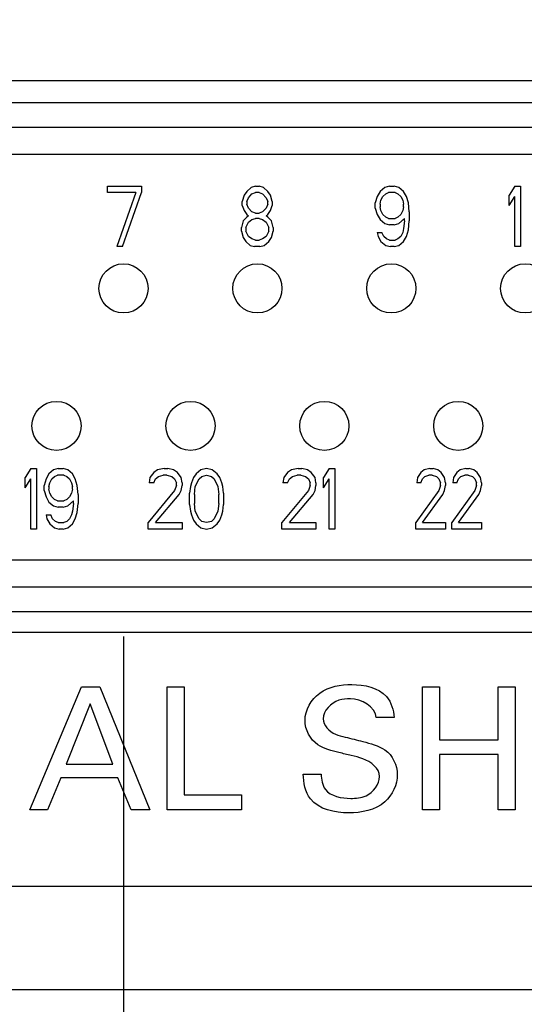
# Model space of a CAD drawing. Header units: inches. Extents: x 0 to 34, y 0 to 22.
# Tile 13 of 78: x 8.268 to 8.679, y 7.347 to 8.149. Entities that reach past the tile are written whole.
import ezdxf

# ---------------------------------------------------------------- set-up
doc = ezdxf.new("R2010")
doc.units = ezdxf.units.IN
doc.header["$LTSCALE"] = 1.87
doc.header["$MEASUREMENT"] = 0
doc.layers.get('0').update_dxf_attribs({"linetype": 'CONTINUOUS'})
doc.layers.add('02___PRT_ALL_AXES', color=7, linetype='CONTINUOUS')
doc.layers.add('DIMENSIONS', color=7, linetype='CONTINUOUS')
doc.styles.get("Standard").update_dxf_attribs({"font": 'txt', "width": 0.8})
doc.dimstyles.new('DIMSTYLE_2', dxfattribs={"dimtxt": 0.125, "dimasz": 0.18, "dimexe": 0.125, "dimexo": 0.0625, "dimgap": 0.09, "dimtad": 0, "dimtih": 1, "dimtoh": 1, "dimzin": 4, "dimdsep": 46, "dimtxsty": 'STANDARD', "dimblk": '_FILLED', "dimblk1": '_FILLED', "dimblk2": '_FILLED', "dimcen": 0.09, "dimadec": 0, "dimazin": 0, "dimtp": 0.001, "dimtm": 0.001, "dimtfac": 1, "dimtofl": 0, "dimtmove": 0, "dimatfit": 3, "dimldrblk": '_FILLED', "dimfxl": 1, "dimtolj": 1, "dimtzin": 4, "dimarcsym": 0})

# ---------------------------------------------------------------- blocks, each defined once
blk = doc.blocks.new('*D16')
at = {"layer": 'DIMENSIONS', "color": 2, "linetype": 'CONTINUOUS'}
blk.add_line((8.35247, 7.64629), (8.35247, 6.67129), dxfattribs=at)
at = {"layer": 'DIMENSIONS', "color": 2, "linetype": 'CONTINUOUS', "insert": (8.28997, 6.60879), "char_height": 0.125, "width": 1.225, "attachment_point": 3, "rotation": 90, "line_spacing_factor": 0.9}
blk.add_mtext('5.53{\\Ftxt.shx;\\W1.000000;\\H0.125000; }[140.5]', dxfattribs=at)
blk = doc.blocks.new('_FILLED')
at = {"color": 0, "linetype": 'BYBLOCK'}
blk.add_solid([(0, 0), (-1, 0.1736), (-1, -0.1736)], dxfattribs=at)
blk = doc.blocks.new('*D17')
at = {"layer": 'DIMENSIONS', "color": 2, "linetype": 'CONTINUOUS'}
blk.add_line((8.92247, 8.39279), (8.92247, 6.67129), dxfattribs=at)
at = {"layer": 'DIMENSIONS', "color": 2, "linetype": 'CONTINUOUS', "insert": (8.85997, 6.60879), "char_height": 0.125, "width": 1.225, "attachment_point": 3, "rotation": 90, "line_spacing_factor": 0.9}
blk.add_mtext('6.10{\\Ftxt.shx;\\W1.000000;\\H0.125000; }[154.9]', dxfattribs=at)
blk = doc.blocks.new('*D19')
at = {"layer": 'DIMENSIONS', "color": 2, "linetype": 'CONTINUOUS'}
blk.add_line((13.12847, 8.24803), (13.12847, 6.67129), dxfattribs=at)
at = {"layer": 'DIMENSIONS', "color": 2, "linetype": 'CONTINUOUS', "insert": (13.06597, 6.60879), "char_height": 0.125, "width": 1.325, "attachment_point": 3, "rotation": 90, "line_spacing_factor": 0.9}
blk.add_mtext('10.31{\\Ftxt.shx;\\W1.000000;\\H0.125000; }[261.8]', dxfattribs=at)
blk = doc.blocks.new('*D20')
at = {"layer": 'DIMENSIONS', "color": 2, "linetype": 'CONTINUOUS'}
blk.add_line((14.27847, 8.39279), (14.27847, 6.67129), dxfattribs=at)
at = {"layer": 'DIMENSIONS', "color": 2, "linetype": 'CONTINUOUS', "insert": (14.21597, 6.60879), "char_height": 0.125, "width": 1.125, "attachment_point": 3, "rotation": 90, "line_spacing_factor": 0.9}
blk.add_mtext('11.46{\\Ftxt.shx;\\W1.000000;\\H0.125000; }[291]', dxfattribs=at)
blk = doc.blocks.new('*D21')
at = {"layer": 'DIMENSIONS', "color": 2, "linetype": 'CONTINUOUS'}
blk.add_line((13.70847, 7.64629), (13.70847, 6.67129), dxfattribs=at)
at = {"layer": 'DIMENSIONS', "color": 2, "linetype": 'CONTINUOUS', "insert": (13.64597, 6.60879), "char_height": 0.125, "width": 1.325, "attachment_point": 3, "rotation": 90, "line_spacing_factor": 0.9}
blk.add_mtext('10.89{\\Ftxt.shx;\\W1.000000;\\H0.125000; }[276.5]', dxfattribs=at)
blk = doc.blocks.new('*D22')
at = {"layer": 'DIMENSIONS', "color": 2, "linetype": 'CONTINUOUS'}
blk.add_line((10.07847, 8.45121), (10.07847, 6.67129), dxfattribs=at)
at = {"layer": 'DIMENSIONS', "color": 2, "linetype": 'CONTINUOUS', "insert": (10.01597, 6.60879), "char_height": 0.125, "width": 1.525, "attachment_point": 3, "rotation": 90, "line_spacing_factor": 0.9}
blk.add_mtext('2X 7.26{\\Ftxt.shx;\\W1.000000;\\H0.125000; }[184.3]', dxfattribs=at)
blk = doc.blocks.new('*D23')
at = {"layer": 'DIMENSIONS', "color": 2, "linetype": 'CONTINUOUS'}
blk.add_line((10.71847, 8.45121), (10.71847, 6.67129), dxfattribs=at)
at = {"layer": 'DIMENSIONS', "color": 2, "linetype": 'CONTINUOUS', "insert": (10.65597, 6.60879), "char_height": 0.125, "width": 1.525, "attachment_point": 3, "rotation": 90, "line_spacing_factor": 0.9}
blk.add_mtext('2X 7.90{\\Ftxt.shx;\\W1.000000;\\H0.125000; }[200.6]', dxfattribs=at)
blk = doc.blocks.new('*D24')
at = {"layer": 'DIMENSIONS', "color": 2, "linetype": 'CONTINUOUS'}
blk.add_line((11.35847, 8.45121), (11.35847, 6.67129), dxfattribs=at)
at = {"layer": 'DIMENSIONS', "color": 2, "linetype": 'CONTINUOUS', "insert": (11.29597, 6.60879), "char_height": 0.125, "width": 1.525, "attachment_point": 3, "rotation": 90, "line_spacing_factor": 0.9}
blk.add_mtext('2X 8.54{\\Ftxt.shx;\\W1.000000;\\H0.125000; }[216.8]', dxfattribs=at)
blk = doc.blocks.new('*D25')
at = {"layer": 'DIMENSIONS', "color": 2, "linetype": 'CONTINUOUS'}
blk.add_line((11.99847, 8.45121), (11.99847, 6.67129), dxfattribs=at)
at = {"layer": 'DIMENSIONS', "color": 2, "linetype": 'CONTINUOUS', "insert": (11.93597, 6.60879), "char_height": 0.125, "width": 1.525, "attachment_point": 3, "rotation": 90, "line_spacing_factor": 0.9}
blk.add_mtext('2X 9.18{\\Ftxt.shx;\\W1.000000;\\H0.125000; }[233.1]', dxfattribs=at)
blk = doc.blocks.new('*D26')
at = {"layer": 'DIMENSIONS', "color": 2, "linetype": 'CONTINUOUS'}
blk.add_line((15.43447, 8.45121), (15.43447, 6.67129), dxfattribs=at)
at = {"layer": 'DIMENSIONS', "color": 2, "linetype": 'CONTINUOUS', "insert": (15.37197, 6.60879), "char_height": 0.125, "width": 1.625, "attachment_point": 3, "rotation": 90, "line_spacing_factor": 0.9}
blk.add_mtext('2X 12.61{\\Ftxt.shx;\\W1.000000;\\H0.125000; }[320.3]', dxfattribs=at)
blk = doc.blocks.new('*D27')
at = {"layer": 'DIMENSIONS', "color": 2, "linetype": 'CONTINUOUS'}
blk.add_line((16.07447, 8.45121), (16.07447, 6.67129), dxfattribs=at)
at = {"layer": 'DIMENSIONS', "color": 2, "linetype": 'CONTINUOUS', "insert": (16.01197, 6.60879), "char_height": 0.125, "width": 1.625, "attachment_point": 3, "rotation": 90, "line_spacing_factor": 0.9}
blk.add_mtext('2X 13.25{\\Ftxt.shx;\\W1.000000;\\H0.125000; }[336.6]', dxfattribs=at)
blk = doc.blocks.new('*D28')
at = {"layer": 'DIMENSIONS', "color": 2, "linetype": 'CONTINUOUS'}
blk.add_line((16.71447, 8.45121), (16.71447, 6.67129), dxfattribs=at)
at = {"layer": 'DIMENSIONS', "color": 2, "linetype": 'CONTINUOUS', "insert": (16.65197, 6.60879), "char_height": 0.125, "width": 1.625, "attachment_point": 3, "rotation": 90, "line_spacing_factor": 0.9}
blk.add_mtext('2X 13.89{\\Ftxt.shx;\\W1.000000;\\H0.125000; }[352.9]', dxfattribs=at)
blk = doc.blocks.new('*D29')
at = {"layer": 'DIMENSIONS', "color": 2, "linetype": 'CONTINUOUS'}
blk.add_line((17.35447, 8.45121), (17.35447, 6.67129), dxfattribs=at)
at = {"layer": 'DIMENSIONS', "color": 2, "linetype": 'CONTINUOUS', "insert": (17.29197, 6.60879), "char_height": 0.125, "width": 1.625, "attachment_point": 3, "rotation": 90, "line_spacing_factor": 0.9}
blk.add_mtext('2X 14.53{\\Ftxt.shx;\\W1.000000;\\H0.125000; }[369.1]', dxfattribs=at)
blk = doc.blocks.new('*D30')
at = {"layer": 'DIMENSIONS', "color": 2, "linetype": 'CONTINUOUS'}
blk.add_line((19.06447, 7.64629), (19.06447, 6.67129), dxfattribs=at)
at = {"layer": 'DIMENSIONS', "color": 2, "linetype": 'CONTINUOUS', "insert": (19.00197, 6.60879), "char_height": 0.125, "width": 1.325, "attachment_point": 3, "rotation": 90, "line_spacing_factor": 0.9}
blk.add_mtext('16.24{\\Ftxt.shx;\\W1.000000;\\H0.125000; }[412.5]', dxfattribs=at)
blk = doc.blocks.new('*D31')
at = {"layer": 'DIMENSIONS', "color": 2, "linetype": 'CONTINUOUS'}
blk.add_line((19.63447, 8.39279), (19.63447, 6.67129), dxfattribs=at)
at = {"layer": 'DIMENSIONS', "color": 2, "linetype": 'CONTINUOUS', "insert": (19.57197, 6.60879), "char_height": 0.125, "width": 1.125, "attachment_point": 3, "rotation": 90, "line_spacing_factor": 0.9}
blk.add_mtext('16.81{\\Ftxt.shx;\\W1.000000;\\H0.125000; }[427]', dxfattribs=at)
blk = doc.blocks.new('*D32')
at = {"layer": 'DIMENSIONS', "color": 2, "linetype": 'CONTINUOUS'}
blk.add_line((18.48447, 8.24803), (18.48447, 6.67129), dxfattribs=at)
at = {"layer": 'DIMENSIONS', "color": 2, "linetype": 'CONTINUOUS', "insert": (18.42197, 6.60879), "char_height": 0.125, "width": 1.325, "attachment_point": 3, "rotation": 90, "line_spacing_factor": 0.9}
blk.add_mtext('15.66{\\Ftxt.shx;\\W1.000000;\\H0.125000; }[397.8]', dxfattribs=at)

msp = doc.modelspace()

# ---------------------------------------------------------------- linework, layer by layer
at = {"color": 7, "linetype": 'CONTINUOUS'}
for p, q in [((9.01597, 8.08079), (7.68897, 8.08079)), ((9.01597, 8.06079), (7.68897, 8.06079)), ((9.01597, 8.03879), (7.68897, 8.03879)), ((8.33943, 8.00777), (8.33943, 8.013)), ((8.33943, 8.013), (8.36712, 8.013)), ((8.36712, 8.013), (8.36712, 8.00777)), ((8.45633, 8.01196), (8.45274, 8.00881)), ((8.45992, 8.013), (8.45633, 8.01196)), ((8.45992, 8.013), (8.46279, 8.013)), ((8.46638, 8.01196), (8.46279, 8.013)), ((8.46996, 8.00881), (8.46638, 8.01196)), ((8.56512, 8.01196), (8.56128, 8.00881)), ((8.56897, 8.013), (8.56512, 8.01196)), ((8.56897, 8.013), (8.57281, 8.013)), ((8.57666, 8.01196), (8.57281, 8.013)), ((8.5805, 8.00881), (8.57666, 8.01196)), ((8.67105, 8.013), (8.66643, 8.00567)), ((8.67105, 8.013), (8.67566, 8.013)), ((8.67566, 8.013), (8.67566, 7.96379)), ((8.3625, 8.00777), (8.33943, 8.00777)), ((8.3625, 8.00777), (8.34712, 7.96379)), ((8.35174, 7.96379), (8.36712, 8.00777)), ((8.45059, 8.00567), (8.44915, 8.00044)), ((8.45274, 8.00881), (8.45059, 8.00567)), ((8.45274, 8.00044), (8.45417, 8.00358)), ((8.45417, 8.00358), (8.45705, 8.00672)), ((8.45705, 8.00672), (8.45992, 8.00777)), ((8.46279, 8.00777), (8.45992, 8.00777)), ((8.46279, 8.00777), (8.46566, 8.00672)), ((8.46566, 8.00672), (8.46853, 8.00358)), ((8.46853, 8.00358), (8.46996, 8.00044)), ((8.47212, 8.00567), (8.46996, 8.00881)), ((8.47355, 8.00044), (8.47212, 8.00567)), ((8.55897, 8.00463), (8.55743, 7.99939)), ((8.56128, 8.00881), (8.55897, 8.00463)), ((8.56205, 8.00149), (8.56359, 8.00463)), ((8.56359, 8.00463), (8.56589, 8.00672)), ((8.56589, 8.00672), (8.5682, 8.00777)), ((8.57358, 8.00777), (8.5682, 8.00777)), ((8.57358, 8.00777), (8.57589, 8.00672)), ((8.57589, 8.00672), (8.5782, 8.00463)), ((8.5782, 8.00463), (8.57973, 8.00149)), ((8.58281, 8.00463), (8.5805, 8.00881)), ((8.58435, 7.99939), (8.58281, 8.00463)), ((8.66643, 7.9973), (8.66643, 8.00567)), ((8.66643, 7.9973), (8.67105, 8.00463)), ((8.67105, 7.96379), (8.67105, 8.00463)), ((8.44915, 7.9973), (8.44915, 8.00044)), ((8.44915, 7.9973), (8.45059, 7.99311)), ((8.45274, 8.00044), (8.45274, 7.99834)), ((8.45417, 7.9952), (8.45274, 7.99834)), ((8.45705, 7.99206), (8.45417, 7.9952)), ((8.46853, 7.9952), (8.46566, 7.99206)), ((8.46996, 7.99834), (8.46853, 7.9952)), ((8.46996, 7.99834), (8.46996, 8.00044)), ((8.47212, 7.99311), (8.47355, 7.9973)), ((8.47355, 8.00044), (8.47355, 7.9973)), ((8.55743, 7.9952), (8.55743, 7.99939)), ((8.55743, 7.9952), (8.55897, 7.98997)), ((8.56128, 7.99834), (8.56205, 8.00149)), ((8.56128, 7.99834), (8.56128, 7.99625)), ((8.56205, 7.99311), (8.56128, 7.99625)), ((8.57973, 8.00149), (8.5805, 7.99834)), ((8.5805, 7.99625), (8.57973, 7.99311)), ((8.5805, 7.99625), (8.5805, 7.99834)), ((8.58512, 7.99206), (8.58435, 7.99939)), ((8.45274, 7.98787), (8.44987, 7.98473)), ((8.45059, 7.99311), (8.45274, 7.98997)), ((8.45274, 7.98997), (8.45417, 7.98892)), ((8.45417, 7.98892), (8.45274, 7.98787)), ((8.45992, 7.99101), (8.45705, 7.99206)), ((8.45705, 7.98578), (8.45992, 7.98683)), ((8.45992, 7.99101), (8.46279, 7.99101)), ((8.46279, 7.98683), (8.45992, 7.98683)), ((8.46566, 7.99206), (8.46279, 7.99101)), ((8.46279, 7.98683), (8.46566, 7.98578)), ((8.46853, 7.98892), (8.46996, 7.98997)), ((8.46996, 7.98787), (8.46853, 7.98892)), ((8.46996, 7.98997), (8.47212, 7.99311)), ((8.47283, 7.98473), (8.46996, 7.98787)), ((8.55897, 7.98997), (8.56128, 7.98578)), ((8.56359, 7.98997), (8.56205, 7.99311)), ((8.56589, 7.98787), (8.56359, 7.98997)), ((8.5682, 7.98683), (8.56589, 7.98787)), ((8.5682, 7.98683), (8.57358, 7.98683)), ((8.57589, 7.98787), (8.57358, 7.98683)), ((8.5782, 7.98997), (8.57589, 7.98787)), ((8.57666, 7.98264), (8.58127, 7.98683)), ((8.57973, 7.99311), (8.5782, 7.98997)), ((8.58127, 7.98473), (8.58127, 7.98683)), ((8.58512, 7.99206), (8.58512, 7.98473)), ((8.44987, 7.98473), (8.44843, 7.9795)), ((8.44843, 7.97636), (8.44843, 7.9795)), ((8.45202, 7.9795), (8.45417, 7.98368)), ((8.45202, 7.9795), (8.45202, 7.97636)), ((8.45417, 7.98368), (8.45705, 7.98578)), ((8.46566, 7.98578), (8.46853, 7.98368)), ((8.46853, 7.98368), (8.47068, 7.9795)), ((8.47068, 7.97636), (8.47068, 7.9795)), ((8.47427, 7.9795), (8.47283, 7.98473)), ((8.47427, 7.9795), (8.47427, 7.97636)), ((8.56128, 7.98578), (8.56512, 7.98264)), ((8.56512, 7.98264), (8.56897, 7.98159)), ((8.57281, 7.98159), (8.56897, 7.98159)), ((8.57281, 7.98159), (8.57666, 7.98264)), ((8.5805, 7.97845), (8.57973, 7.97531)), ((8.58127, 7.98473), (8.5805, 7.97845)), ((8.58435, 7.9774), (8.58512, 7.98473)), ((8.44843, 7.97636), (8.44987, 7.97112)), ((8.44987, 7.97112), (8.45202, 7.96798)), ((8.45417, 7.97217), (8.45202, 7.97636)), ((8.45705, 7.97007), (8.45417, 7.97217)), ((8.45992, 7.96903), (8.45705, 7.97007)), ((8.46566, 7.97007), (8.46279, 7.96903)), ((8.46853, 7.97217), (8.46566, 7.97007)), ((8.47068, 7.97636), (8.46853, 7.97217)), ((8.47068, 7.96798), (8.47283, 7.97112)), ((8.47283, 7.97112), (8.47427, 7.97636)), ((8.55897, 7.97531), (8.55974, 7.97217)), ((8.55897, 7.97531), (8.56282, 7.97531)), ((8.55974, 7.97217), (8.56205, 7.96798)), ((8.56435, 7.97217), (8.56282, 7.97531)), ((8.56666, 7.97007), (8.56435, 7.97217)), ((8.56897, 7.96903), (8.56666, 7.97007)), ((8.57589, 7.97007), (8.57358, 7.96903)), ((8.5782, 7.97217), (8.57589, 7.97007)), ((8.57973, 7.97531), (8.5782, 7.97217)), ((8.5805, 7.96798), (8.58281, 7.97217)), ((8.58281, 7.97217), (8.58435, 7.9774)), ((8.35174, 7.96379), (8.34712, 7.96379)), ((8.45202, 7.96798), (8.45561, 7.96484)), ((8.45561, 7.96484), (8.4592, 7.96379)), ((8.4635, 7.96379), (8.4592, 7.96379)), ((8.45992, 7.96903), (8.46279, 7.96903)), ((8.4635, 7.96379), (8.46709, 7.96484)), ((8.46709, 7.96484), (8.47068, 7.96798)), ((8.56205, 7.96798), (8.56589, 7.96484)), ((8.56589, 7.96484), (8.56974, 7.96379)), ((8.56897, 7.96903), (8.57358, 7.96903)), ((8.57281, 7.96379), (8.56974, 7.96379)), ((8.57281, 7.96379), (8.57666, 7.96484)), ((8.57666, 7.96484), (8.5805, 7.96798)), ((8.67566, 7.96379), (8.67105, 7.96379)), ((8.27709, 7.783), (8.27247, 7.77567)), ((8.27709, 7.783), (8.2817, 7.783)), ((8.2817, 7.783), (8.2817, 7.73379)), ((8.2917, 7.77881), (8.28939, 7.77463)), ((8.29554, 7.78196), (8.2917, 7.77881)), ((8.29939, 7.783), (8.29554, 7.78196)), ((8.29631, 7.77672), (8.29862, 7.77777)), ((8.304, 7.77777), (8.29862, 7.77777)), ((8.29939, 7.783), (8.30323, 7.783)), ((8.30708, 7.78196), (8.30323, 7.783)), ((8.304, 7.77777), (8.30631, 7.77672)), ((8.31092, 7.77881), (8.30708, 7.78196)), ((8.31323, 7.77463), (8.31092, 7.77881)), ((8.37709, 7.77986), (8.37401, 7.77567)), ((8.38016, 7.78196), (8.37709, 7.77986)), ((8.38555, 7.783), (8.38016, 7.78196)), ((8.38093, 7.77672), (8.38478, 7.77777)), ((8.38785, 7.77777), (8.38478, 7.77777)), ((8.38555, 7.783), (8.38862, 7.783)), ((8.38785, 7.77777), (8.3917, 7.77672)), ((8.39324, 7.78196), (8.38862, 7.783)), ((8.39631, 7.77986), (8.39324, 7.78196)), ((8.39939, 7.77567), (8.39631, 7.77986)), ((8.41169, 7.77881), (8.40938, 7.77567)), ((8.41553, 7.78196), (8.41169, 7.77881)), ((8.42015, 7.783), (8.41553, 7.78196)), ((8.4163, 7.77672), (8.42015, 7.77777)), ((8.42476, 7.78196), (8.42015, 7.783)), ((8.42015, 7.77777), (8.42399, 7.77672)), ((8.42861, 7.77881), (8.42476, 7.78196)), ((8.43091, 7.77567), (8.42861, 7.77881)), ((8.48609, 7.77986), (8.48301, 7.77567)), ((8.48916, 7.78196), (8.48609, 7.77986)), ((8.49455, 7.783), (8.48916, 7.78196)), ((8.48993, 7.77672), (8.49378, 7.77777)), ((8.49685, 7.77777), (8.49378, 7.77777)), ((8.49455, 7.783), (8.49762, 7.783)), ((8.49685, 7.77777), (8.5007, 7.77672)), ((8.50224, 7.78196), (8.49762, 7.783)), ((8.50531, 7.77986), (8.50224, 7.78196)), ((8.50839, 7.77567), (8.50531, 7.77986)), ((8.51992, 7.783), (8.51531, 7.77567)), ((8.51992, 7.783), (8.52453, 7.783)), ((8.52453, 7.783), (8.52453, 7.73379)), ((8.59447, 7.77986), (8.59181, 7.77567)), ((8.59714, 7.78196), (8.59447, 7.77986)), ((8.6018, 7.783), (8.59714, 7.78196)), ((8.5978, 7.77672), (8.60114, 7.77777)), ((8.6038, 7.77777), (8.60114, 7.77777)), ((8.6018, 7.783), (8.60447, 7.783)), ((8.6038, 7.77777), (8.60713, 7.77672)), ((8.60847, 7.78196), (8.60447, 7.783)), ((8.61113, 7.77986), (8.60847, 7.78196)), ((8.6138, 7.77567), (8.61113, 7.77986)), ((8.62379, 7.77986), (8.62113, 7.77567)), ((8.62646, 7.78196), (8.62379, 7.77986)), ((8.63113, 7.783), (8.62646, 7.78196)), ((8.62713, 7.77672), (8.63046, 7.77777)), ((8.63312, 7.77777), (8.63046, 7.77777)), ((8.63113, 7.783), (8.63379, 7.783)), ((8.63312, 7.77777), (8.63646, 7.77672)), ((8.63779, 7.78196), (8.63379, 7.783)), ((8.64046, 7.77986), (8.63779, 7.78196)), ((8.64312, 7.77567), (8.64046, 7.77986)), ((8.27247, 7.7673), (8.27247, 7.77567)), ((8.27247, 7.7673), (8.27709, 7.77463)), ((8.27709, 7.73379), (8.27709, 7.77463)), ((8.28939, 7.77463), (8.28785, 7.76939)), ((8.2917, 7.76834), (8.29247, 7.77149)), ((8.29247, 7.77149), (8.294, 7.77463)), ((8.294, 7.77463), (8.29631, 7.77672)), ((8.30631, 7.77672), (8.30861, 7.77463)), ((8.30861, 7.77463), (8.31015, 7.77149)), ((8.31015, 7.77149), (8.31092, 7.76834)), ((8.31477, 7.76939), (8.31323, 7.77463)), ((8.37401, 7.77567), (8.37324, 7.77149)), ((8.37709, 7.77149), (8.37324, 7.77149)), ((8.37709, 7.77149), (8.37863, 7.77463)), ((8.37863, 7.77463), (8.38093, 7.77672)), ((8.3917, 7.77672), (8.394, 7.77463)), ((8.394, 7.77463), (8.39554, 7.77149)), ((8.39554, 7.76939), (8.39554, 7.77149)), ((8.40016, 7.77149), (8.39939, 7.77567)), ((8.40016, 7.77149), (8.40016, 7.76939)), ((8.40785, 7.77149), (8.40708, 7.76834)), ((8.40938, 7.77567), (8.40785, 7.77149)), ((8.41092, 7.76834), (8.414, 7.77463)), ((8.414, 7.77463), (8.4163, 7.77672)), ((8.42399, 7.77672), (8.4263, 7.77463)), ((8.4263, 7.77463), (8.42938, 7.76834)), ((8.43245, 7.77149), (8.43091, 7.77567)), ((8.43322, 7.76834), (8.43245, 7.77149)), ((8.48301, 7.77567), (8.48224, 7.77149)), ((8.48609, 7.77149), (8.48224, 7.77149)), ((8.48609, 7.77149), (8.48763, 7.77463)), ((8.48763, 7.77463), (8.48993, 7.77672)), ((8.5007, 7.77672), (8.503, 7.77463)), ((8.503, 7.77463), (8.50454, 7.77149)), ((8.50454, 7.76939), (8.50454, 7.77149)), ((8.50916, 7.77149), (8.50839, 7.77567)), ((8.50916, 7.77149), (8.50916, 7.76939)), ((8.51531, 7.7673), (8.51531, 7.77567)), ((8.51531, 7.7673), (8.51992, 7.77463)), ((8.51992, 7.73379), (8.51992, 7.77463)), ((8.59181, 7.77567), (8.59114, 7.77149)), ((8.59447, 7.77149), (8.59114, 7.77149)), ((8.59447, 7.77149), (8.5958, 7.77463)), ((8.5958, 7.77463), (8.5978, 7.77672)), ((8.60713, 7.77672), (8.60913, 7.77463)), ((8.60913, 7.77463), (8.61047, 7.77149)), ((8.61047, 7.76939), (8.61047, 7.77149)), ((8.61446, 7.77149), (8.6138, 7.77567)), ((8.61446, 7.77149), (8.61446, 7.76939)), ((8.62113, 7.77567), (8.62046, 7.77149)), ((8.62379, 7.77149), (8.62046, 7.77149)), ((8.62379, 7.77149), (8.62513, 7.77463)), ((8.62513, 7.77463), (8.62713, 7.77672)), ((8.63646, 7.77672), (8.63846, 7.77463)), ((8.63846, 7.77463), (8.63979, 7.77149)), ((8.63979, 7.76939), (8.63979, 7.77149)), ((8.64379, 7.77149), (8.64312, 7.77567)), ((8.64379, 7.77149), (8.64379, 7.76939)), ((8.28785, 7.7652), (8.28785, 7.76939)), ((8.28785, 7.7652), (8.28939, 7.75997)), ((8.2917, 7.76834), (8.2917, 7.76625)), ((8.29247, 7.76311), (8.2917, 7.76625)), ((8.294, 7.75997), (8.29247, 7.76311)), ((8.31015, 7.76311), (8.30861, 7.75997)), ((8.31092, 7.76625), (8.31015, 7.76311)), ((8.31092, 7.76625), (8.31092, 7.76834)), ((8.31553, 7.76206), (8.31477, 7.76939)), ((8.31553, 7.76206), (8.31553, 7.75473)), ((8.394, 7.7652), (8.37247, 7.73903)), ((8.37863, 7.73903), (8.39785, 7.76206)), ((8.39554, 7.76939), (8.394, 7.7652)), ((8.39785, 7.76206), (8.39939, 7.7652)), ((8.39939, 7.7652), (8.40016, 7.76939)), ((8.40708, 7.76834), (8.40631, 7.76311)), ((8.40631, 7.75368), (8.40631, 7.76311)), ((8.41015, 7.76206), (8.41092, 7.76834)), ((8.41015, 7.76206), (8.41015, 7.75473)), ((8.42938, 7.76834), (8.43014, 7.76206)), ((8.43014, 7.75473), (8.43014, 7.76206)), ((8.43399, 7.76311), (8.43322, 7.76834)), ((8.43399, 7.76311), (8.43399, 7.75368)), ((8.503, 7.7652), (8.48147, 7.73903)), ((8.48763, 7.73903), (8.50685, 7.76206)), ((8.50454, 7.76939), (8.503, 7.7652)), ((8.50685, 7.76206), (8.50839, 7.7652)), ((8.50839, 7.7652), (8.50916, 7.76939)), ((8.60913, 7.7652), (8.59047, 7.73903)), ((8.5958, 7.73903), (8.61247, 7.76206)), ((8.61047, 7.76939), (8.60913, 7.7652)), ((8.61247, 7.76206), (8.6138, 7.7652)), ((8.6138, 7.7652), (8.61446, 7.76939)), ((8.63846, 7.7652), (8.6198, 7.73903)), ((8.62513, 7.73903), (8.64179, 7.76206)), ((8.63979, 7.76939), (8.63846, 7.7652)), ((8.64179, 7.76206), (8.64312, 7.7652)), ((8.64312, 7.7652), (8.64379, 7.76939)), ((8.28939, 7.75997), (8.2917, 7.75578)), ((8.2917, 7.75578), (8.29554, 7.75264)), ((8.29631, 7.75787), (8.294, 7.75997)), ((8.29862, 7.75683), (8.29631, 7.75787)), ((8.29862, 7.75683), (8.304, 7.75683)), ((8.30631, 7.75787), (8.304, 7.75683)), ((8.30861, 7.75997), (8.30631, 7.75787)), ((8.30708, 7.75264), (8.31169, 7.75683)), ((8.31169, 7.75473), (8.31092, 7.74845)), ((8.31169, 7.75473), (8.31169, 7.75683)), ((8.31477, 7.7474), (8.31553, 7.75473)), ((8.40631, 7.75368), (8.40708, 7.74845)), ((8.41092, 7.74845), (8.41015, 7.75473)), ((8.43014, 7.75473), (8.42938, 7.74845)), ((8.43322, 7.74845), (8.43399, 7.75368)), ((8.29554, 7.75264), (8.29939, 7.75159)), ((8.30323, 7.75159), (8.29939, 7.75159)), ((8.30323, 7.75159), (8.30708, 7.75264)), ((8.31092, 7.74845), (8.31015, 7.74531)), ((8.31323, 7.74217), (8.31477, 7.7474)), ((8.40708, 7.74845), (8.40785, 7.74531)), ((8.414, 7.74217), (8.41092, 7.74845)), ((8.42938, 7.74845), (8.4263, 7.74217)), ((8.43245, 7.74531), (8.43322, 7.74845)), ((8.28939, 7.74531), (8.29016, 7.74217)), ((8.28939, 7.74531), (8.29324, 7.74531)), ((8.29016, 7.74217), (8.29247, 7.73798)), ((8.29247, 7.73798), (8.29631, 7.73484)), ((8.29477, 7.74217), (8.29324, 7.74531)), ((8.29708, 7.74007), (8.29477, 7.74217)), ((8.29939, 7.73903), (8.29708, 7.74007)), ((8.29939, 7.73903), (8.304, 7.73903)), ((8.30631, 7.74007), (8.304, 7.73903)), ((8.30861, 7.74217), (8.30631, 7.74007)), ((8.30708, 7.73484), (8.31092, 7.73798)), ((8.31015, 7.74531), (8.30861, 7.74217)), ((8.31092, 7.73798), (8.31323, 7.74217)), ((8.37247, 7.73379), (8.37247, 7.73903)), ((8.37863, 7.73903), (8.40016, 7.73903)), ((8.40016, 7.73903), (8.40016, 7.73379)), ((8.40785, 7.74531), (8.40938, 7.74112)), ((8.40938, 7.74112), (8.41169, 7.73798)), ((8.41169, 7.73798), (8.41553, 7.73484)), ((8.4163, 7.74007), (8.414, 7.74217)), ((8.42015, 7.73903), (8.4163, 7.74007)), ((8.42399, 7.74007), (8.42015, 7.73903)), ((8.4263, 7.74217), (8.42399, 7.74007)), ((8.42476, 7.73484), (8.42861, 7.73798)), ((8.42861, 7.73798), (8.43091, 7.74112)), ((8.43091, 7.74112), (8.43245, 7.74531)), ((8.48147, 7.73379), (8.48147, 7.73903)), ((8.48763, 7.73903), (8.50916, 7.73903)), ((8.50916, 7.73903), (8.50916, 7.73379)), ((8.59047, 7.73379), (8.59047, 7.73903)), ((8.5958, 7.73903), (8.61446, 7.73903)), ((8.61446, 7.73903), (8.61446, 7.73379)), ((8.6198, 7.73379), (8.6198, 7.73903)), ((8.62513, 7.73903), (8.64379, 7.73903)), ((8.64379, 7.73903), (8.64379, 7.73379)), ((8.2817, 7.73379), (8.27709, 7.73379)), ((8.29631, 7.73484), (8.30016, 7.73379)), ((8.30323, 7.73379), (8.30016, 7.73379)), ((8.30323, 7.73379), (8.30708, 7.73484)), ((8.40016, 7.73379), (8.37247, 7.73379)), ((8.41553, 7.73484), (8.42015, 7.73379)), ((8.42015, 7.73379), (8.42476, 7.73484)), ((8.50916, 7.73379), (8.48147, 7.73379)), ((8.52453, 7.73379), (8.51992, 7.73379)), ((8.61446, 7.73379), (8.59047, 7.73379)), ((8.64379, 7.73379), (8.6198, 7.73379)), ((7.71049, 7.70879), (8.99446, 7.70879)), ((7.71049, 7.68679), (8.99446, 7.68679)), ((7.71049, 7.66679), (8.99446, 7.66679)), ((3.00997, 7.35879), (21.63497, 7.35879))]:
    msp.add_line(p, q, dxfattribs=at)
at = {"color": 40, "linetype": 'CONTINUOUS'}
for p, q in [((8.2762, 7.50503), (8.3184, 7.60525)), ((8.3184, 7.60525), (8.33326, 7.60525)), ((8.33326, 7.60525), (8.37379, 7.50503)), ((8.38814, 7.50503), (8.38814, 7.60525)), ((8.38814, 7.60525), (8.40188, 7.60525)), ((8.40188, 7.60525), (8.40188, 7.51739)), ((8.59592, 7.50503), (8.59592, 7.60525)), ((8.59592, 7.60525), (8.6098, 7.60525)), ((8.6098, 7.60525), (8.6098, 7.56223)), ((8.65741, 7.56223), (8.65741, 7.60525)), ((8.65741, 7.60525), (8.6713, 7.60525)), ((8.6713, 7.60525), (8.6713, 7.50503)), ((8.32521, 7.59151), (8.30577, 7.54237)), ((8.34367, 7.54237), (8.32521, 7.59151)), ((8.57269, 7.58027), (8.55825, 7.58027)), ((8.6098, 7.56223), (8.65741, 7.56223)), ((8.6098, 7.55029), (8.6098, 7.50503)), ((8.65741, 7.55029), (8.6098, 7.55029)), ((8.65741, 7.50503), (8.65741, 7.55029)), ((8.30577, 7.54237), (8.34367, 7.54237)), ((8.30133, 7.53113), (8.2905, 7.50503)), ((8.34783, 7.53113), (8.30133, 7.53113)), ((8.35866, 7.50503), (8.34783, 7.53113)), ((8.49884, 7.53431), (8.51328, 7.53431)), ((8.40188, 7.51739), (8.44852, 7.51739)), ((8.44852, 7.51739), (8.44852, 7.50503)), ((8.2905, 7.50503), (8.2762, 7.50503)), ((8.37379, 7.50503), (8.35866, 7.50503)), ((8.44852, 7.50503), (8.38814, 7.50503)), ((8.6098, 7.50503), (8.59592, 7.50503)), ((8.6713, 7.50503), (8.65741, 7.50503)), ((9.46521, 7.44267), (6.80424, 7.44267))]:
    msp.add_line(p, q, dxfattribs=at)
at = {"color": 7, "linetype": 'CONTINUOUS'}
for centre in [(8.35247, 7.92979), (8.46147, 7.92979), (8.57047, 7.92979), (8.67947, 7.92979), (8.29797, 7.81779), (8.40697, 7.81779), (8.51597, 7.81779), (8.62497, 7.81779)]:
    msp.add_circle(centre, 0.02, dxfattribs=at)
at = {"color": 40, "linetype": 'CONTINUOUS'}
for points, knots in [([(8.50023, 7.57791), (8.50023, 7.58635), (8.51064, 7.60434), (8.52937, 7.6072), (8.5384, 7.6072)], [0, 0, 0, 0, 0.483186, 1, 1, 1, 1]), ([(8.53715, 7.59554), (8.53402, 7.59554), (8.52433, 7.59522), (8.51494, 7.58591), (8.51494, 7.57929)], [0, 0, 0, 0, 0.321119, 1, 1, 1, 1]), ([(8.51494, 7.57929), (8.51494, 7.57393), (8.52249, 7.5665), (8.5303, 7.56509), (8.53299, 7.56445)], [0, 0, 0, 0, 0.659658, 1, 1, 1, 1]), ([(8.53299, 7.56445), (8.53776, 7.56323), (8.54867, 7.56042), (8.55997, 7.55746), (8.56533, 7.5539)], [0, 0, 0, 0, 0.433531, 1, 1, 1, 1]), ([(8.53785, 7.54932), (8.53452, 7.55013), (8.52533, 7.55245), (8.51572, 7.55476), (8.51064, 7.5582)], [0, 0, 0, 0, 0.358512, 1, 1, 1, 1]), ([(8.56089, 7.53237), (8.56089, 7.53896), (8.55034, 7.54698), (8.54103, 7.54853), (8.53785, 7.54932)], [0, 0, 0, 0, 0.667524, 1, 1, 1, 1]), ([(8.51328, 7.53431), (8.51345, 7.52998), (8.51568, 7.51708), (8.53014, 7.51447), (8.53743, 7.51447)], [0, 0, 0, 0, 0.373047, 1, 1, 1, 1]), ([(8.57533, 7.53391), (8.57533, 7.52575), (8.56643, 7.50633), (8.54601, 7.50267), (8.53576, 7.50267)], [0, 0, 0, 0, 0.443309, 1, 1, 1, 1]), ([(8.53743, 7.51447), (8.54164, 7.51447), (8.55256, 7.51509), (8.56089, 7.52595), (8.56089, 7.53237)], [0, 0, 0, 0, 0.395864, 1, 1, 1, 1])]:
    msp.add_open_spline(points, degree=3, knots=knots, dxfattribs=at)
for points in [[(8.5384, 7.6072), (8.54835, 7.6072), (8.55984, 7.60467), (8.56658, 7.59734)], [(8.55825, 7.58027), (8.55777, 7.58894), (8.54584, 7.59554), (8.53715, 7.59554)], [(8.56658, 7.59734), (8.57064, 7.59287), (8.57229, 7.5863), (8.57269, 7.58027)], [(8.51064, 7.5582), (8.50449, 7.56236), (8.50023, 7.57048), (8.50023, 7.57791)], [(8.56533, 7.5539), (8.57156, 7.5498), (8.57533, 7.54136), (8.57533, 7.53391)], [(8.50467, 7.51405), (8.50037, 7.51961), (8.49884, 7.52729), (8.49884, 7.53431)], [(8.53576, 7.50267), (8.52473, 7.50267), (8.51146, 7.50535), (8.50467, 7.51405)]]:
    msp.add_open_spline(points, degree=3, dxfattribs=at)
at = {"layer": '02___PRT_ALL_AXES', "color": 7, "linetype": 'CONTINUOUS'}
for p, q in [((9.05747, 8.09879), (7.64747, 8.09879)), ((7.67997, 7.64979), (9.02497, 7.64979))]:
    msp.add_line(p, q, dxfattribs=at)

# ---------------------------------------------------------------- dimensions: what is measured, and where the dimension line sits
at = {"layer": 'DIMENSIONS', "color": 2, "linetype": 'CONTINUOUS'}
for feature_location, picture, middle in [((10.07847, 8.45121), '*D22', (10.07847, 5.84629)), ((10.71847, 8.45121), '*D23', (10.71847, 5.84629)), ((11.35847, 8.45121), '*D24', (11.35847, 5.84629)), ((11.99847, 8.45121), '*D25', (11.99847, 5.84629)), ((15.43447, 8.45121), '*D26', (15.43447, 5.79629)), ((16.07447, 8.45121), '*D27', (16.07447, 5.79629)), ((16.71447, 8.45121), '*D28', (16.71447, 5.79629)), ((17.35447, 8.45121), '*D29', (17.35447, 5.79629))]:
    dim = msp.add_ordinate_dim(feature_location=feature_location, offset=(0, -1.77992), dtype=1, origin=(2.82247, 8.51371), text='2X <>', dimstyle='DIMSTYLE_2', override={"dimtad": 1, "dimtih": 0, "dimtoh": 0}, dxfattribs=at)
    dim.commit()
    dim.dimension.update_dxf_attribs({"geometry": picture, "text_midpoint": middle})
for feature_location, offset, origin, picture, middle in [((8.92247, 8.39279), (0, -1.7215), (2.82247, 8.45529), '*D17', (8.92247, 5.99629)), ((14.27847, 8.39279), (0, -1.7215), (2.82247, 8.45529), '*D20', (14.27847, 6.04629)), ((19.63447, 8.39279), (0, -1.7215), (2.82247, 8.45529), '*D31', (19.63447, 6.04629)), ((13.12847, 8.24803), (0, -1.57674), (2.82247, 8.31053), '*D19', (13.12847, 5.94629)), ((18.48447, 8.24803), (0, -1.57674), (2.82247, 8.31053), '*D32', (18.48447, 5.94629)), ((8.35247, 7.64629), (0, -0.975), (2.82247, 7.70879), '*D16', (8.35247, 5.99629)), ((13.70847, 7.64629), (0, -0.975), (2.82247, 7.70879), '*D21', (13.70847, 5.94629)), ((19.06447, 7.64629), (0, -0.975), (2.82247, 7.70879), '*D30', (19.06447, 5.94629))]:
    dim = msp.add_ordinate_dim(feature_location=feature_location, offset=offset, dtype=1, origin=origin, dimstyle='DIMSTYLE_2', override={"dimtad": 1, "dimtih": 0, "dimtoh": 0}, dxfattribs=at)
    dim.commit()
    dim.dimension.update_dxf_attribs({"geometry": picture, "text_midpoint": middle})

doc.saveas('drawing.dxf')
